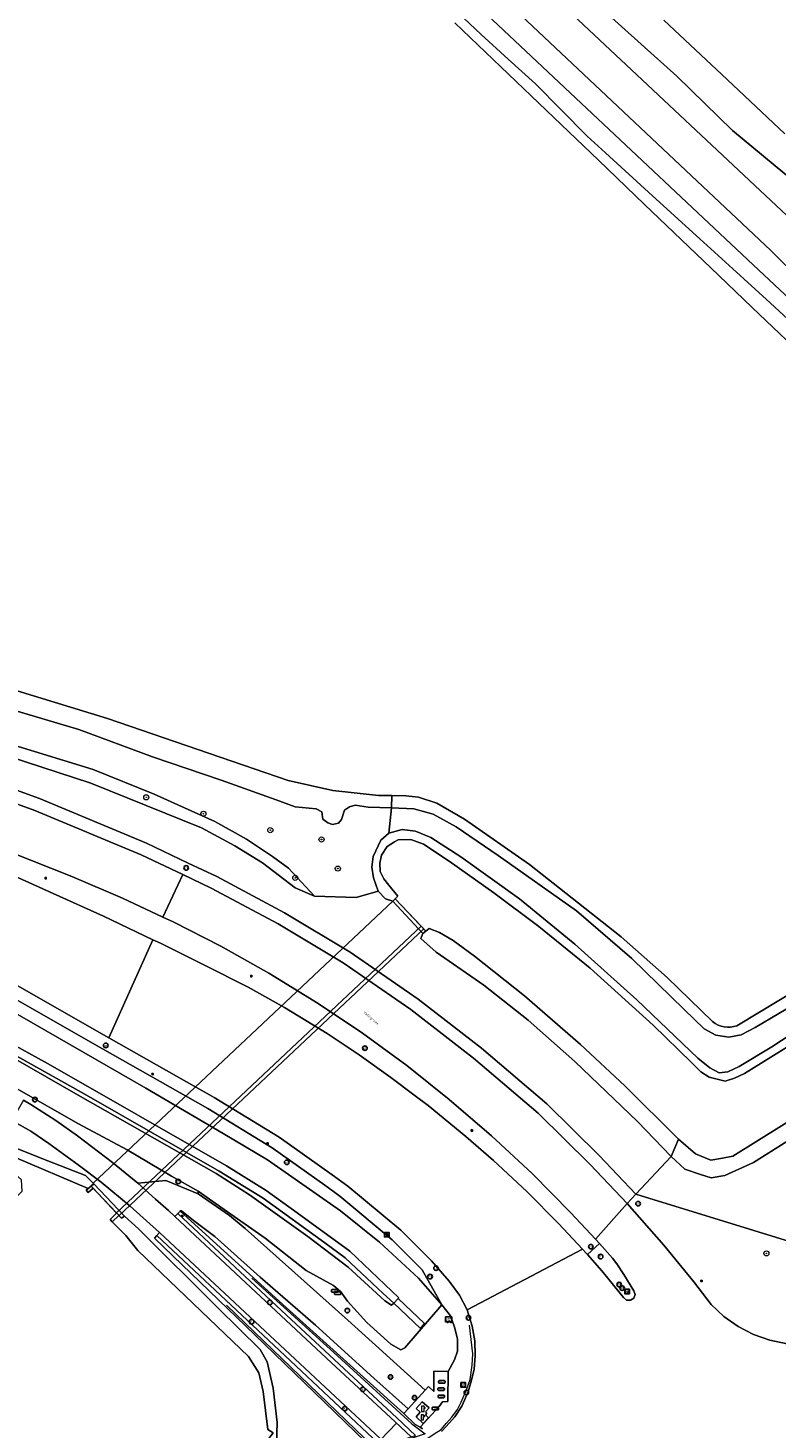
# Model space of a CAD drawing. Header units: metres. Extents: x 73718 to 76933, y 443658 to 446696.
# Tile 144 of 161: x 76303 to 76420, y 445239 to 445458. Entities that reach past the tile are written whole.
import ezdxf
from ezdxf.enums import TextEntityAlignment as Align

# ---------------------------------------------------------------- set-up
doc = ezdxf.new("R2010")
doc.units = ezdxf.units.M
for name, color, linetype, lineweight in [('B-WE-GK-BESCHOEIING-G', 130, 'GK-BESCHOEIING-SO', 18), ('B-WE-GR-BEPLANTING_CULTUUR_BOSPLANTSOEN-GV', 90, 'Continuous', 18), ('B-WE-GR-BOOM-S', 90, 'Continuous', 25), ('B-WE-GW-TALUD_KRUIN-G', 90, 'Continuous', 18), ('B-WE-IE-MEUBILAIR-S', 7, 'Continuous', 25), ('B-WE-IE-MEUBILAIR_WEGMEUBILAIR-G', 7, 'Continuous', 18), ('B-WE-IE-TERREINAFSCHEIDING_KUNSTMATIG_MUUR-GV', 90, 'Continuous', 18), ('B-WE-KL-WATER-S', 170, 'Continuous', 25), ('B-WE-KW-KUNSTWERK_DUIKER-GV', 170, 'Continuous', 18), ('B-WE-KW-KUNSTWERK_GELUIDSWERING_SCHERM-G', 170, 'Continuous', 18), ('B-WE-OG-TERREIN_BEGROEID-GV', 7, 'Continuous', 18), ('B-WE-OG-TERREIN_OEVER-GV', 7, 'Continuous', 18), ('B-WE-OG-TOPOGRAFIE-T18', 10, 'Continuous', 18), ('B-WE-OG-WATER_SLOOT-GV', 120, 'Continuous', 18), ('B-WE-OG-WEG-GV', 7, 'Continuous', 18), ('B-WE-RI-HWA_GOOT_LIJNGOOT-G', 150, 'Continuous', 18), ('B-WE-VH-GESLOTENVERHARDING_ASFALT-GV', 10, 'Continuous', 18), ('B-WE-VH-GESLOTENVERHARDING_BETON-GV', 10, 'Continuous', 18), ('B-WE-VH-HALFVERHARDING_GRASBETONSTEEN-GV', 130, 'Continuous', 18), ('B-WE-VH-OPENVERHARDING_BETONELEMENT-GV', 30, 'Continuous', 18), ('B-WE-VH-OPENVERHARDING_BETONSTRAATSTEEN-GV', 30, 'Continuous', 18), ('B-WE-VH-OPENVERHARDING_TEGEL-GV', 30, 'Continuous', 18)]:
    doc.layers.add(name, color=color, linetype=linetype, lineweight=lineweight)
doc.styles.add('NLCS-ISO', font='NLCS-ISO.ttf')
doc.styles.add('NLCS-ISO-M200-T18', font='NLCS-ISO.ttf', dxfattribs={"height": 0.36})
doc.linetypes.add('GK-BESCHOEIING-SO', pattern='A,18,-3,[1,NLCS.SHX,S=0.6,R=0,X=0,Y=0],-3', length=24)

# ---------------------------------------------------------------- blocks, each defined once
blk = doc.blocks.new('SIE-MEUBILAIR_BORD_VERKEER-SO')
at = {"flags": 128}
blk.add_lwpolyline([(-1.8, 1.8), (1.8, 1.8), (1.8, -1.8), (-1.8, -1.8)], close=True, dxfattribs=at)
at = {"style": 'NLCS-ISO'}
blk.add_text('vb', height=1.8, dxfattribs=at).set_placement((0, 0), align=Align.MIDDLE_CENTER)
blk = doc.blocks.new('SIE-MEUBILAIR_BORD_WEGWIJZER-SO')
at = {"flags": 128}
blk.add_lwpolyline([(-1.8, 1.8), (1.8, 1.8), (1.8, -1.8), (-1.8, -1.8)], close=True, dxfattribs=at)
at = {"style": 'NLCS-ISO'}
blk.add_text('ww', height=1.8, dxfattribs=at).set_placement((0, 0), align=Align.MIDDLE_CENTER)
blk = doc.blocks.new('SKL-WATER_POMP-SO')
at = {"color": 0, "linetype": 'ByBlock', "lineweight": 18}
blk.add_lwpolyline([(1, 1.1), (1, 2), (-1, 2), (-1, -2), (1, -2), (1, 0.6), (1.9, 0.6), (1.9, 1.1)], close=True, dxfattribs=at)
blk = doc.blocks.new('SIE-MEUBILAIR_KAST_RIOOL-SO')
at = {"flags": 128}
blk.add_lwpolyline([(-2, -1), (2, -1, 0.414214), (2.5, -0.5), (2.5, 0.5, 0.414214), (2, 1), (-2, 1, 0.414214), (-2.5, 0.5), (-2.5, -0.5, 0.414214)], format="xyb", close=True, dxfattribs=at)
at = {"style": 'NLCS-ISO'}
blk.add_text('RI', height=1.8, dxfattribs=at).set_placement((0, 0), align=Align.MIDDLE_CENTER)
blk = doc.blocks.new('SIE-MEUBILAIR_KAST-SO')
at = {"flags": 128}
blk.add_lwpolyline([(-2, -1), (2, -1, 0.414214), (2.5, -0.5), (2.5, 0.5, 0.414214), (2, 1), (-2, 1, 0.414214), (-2.5, 0.5), (-2.5, -0.5, 0.414214)], format="xyb", close=True, dxfattribs=at)
blk = doc.blocks.new('SIE-MEUBILAIR_KAST_VRI-SO')
at = {"flags": 128}
blk.add_lwpolyline([(-2, -1), (2, -1, 0.414214), (2.5, -0.5), (2.5, 0.5, 0.414214), (2, 1), (-2, 1, 0.414214), (-2.5, 0.5), (-2.5, -0.5, 0.414214)], format="xyb", close=True, dxfattribs=at)
at = {"style": 'NLCS-ISO'}
blk.add_text('VRI', height=1.8, dxfattribs=at).set_placement((0, 0), align=Align.MIDDLE_CENTER)
blk = doc.blocks.new('SIE-MEUBILAIR_KAST_GAS-SO')
at = {"flags": 128}
blk.add_lwpolyline([(-2, -1), (2, -1, 0.414214), (2.5, -0.5), (2.5, 0.5, 0.414214), (2, 1), (-2, 1, 0.414214), (-2.5, 0.5), (-2.5, -0.5, 0.414214)], format="xyb", close=True, dxfattribs=at)
at = {"style": 'NLCS-ISO'}
blk.add_text('GAS', height=1.8, dxfattribs=at).set_placement((0, 0), align=Align.MIDDLE_CENTER)
blk = doc.blocks.new('SIE-MEUBILAIR_PAAL_LICHTMAST-SO')
for points in [[(-0.6, 0), (-1, 0)], [(-0.7, 0.7), (-0.4, 0.4)], [(0, 1), (0, 0.6)], [(0.4, 0.4), (0.7, 0.7)], [(1, 0), (0.6, 0)], [(-0.7, -0.7), (-0.4, -0.4)], [(0, -0.6), (0, -1)], [(0.4, -0.4), (0.7, -0.7)]]:
    blk.add_lwpolyline(points)
blk.add_circle((0, 0), 0.5)
blk = doc.blocks.new('SIE-MEUBILAIR_PAAL_PORTAAL-SO')
blk.add_circle((0, 0), 1.8)
at = {"style": 'NLCS-ISO'}
blk.add_text('pt', height=1.8, dxfattribs=at).set_placement((0, 0), align=Align.MIDDLE_CENTER)
blk = doc.blocks.new('SIE-MEUBILAIR_PAAL_VRI-SO')
blk.add_circle((0, 0), 1.8)
at = {"style": 'NLCS-ISO'}
blk.add_text('vri', height=1.8, dxfattribs=at).set_placement((0, 0), align=Align.MIDDLE_CENTER)
blk = doc.blocks.new('SIE-MEUBILAIR_PAAL_VERKEERSBORD-SO')
blk.add_circle((0, 0), 1.8)
at = {"style": 'NLCS-ISO'}
blk.add_text('vb', height=1.8, dxfattribs=at).set_placement((0, 0), align=Align.MIDDLE_CENTER)
blk = doc.blocks.new('SIE-MEUBILAIR_PAAL_HECTOMETER-SO')
blk.add_circle((0, 0), 1.8)
at = {"style": 'NLCS-ISO'}
blk.add_text('hm', height=1.8, dxfattribs=at).set_placement((0, 0), align=Align.MIDDLE_CENTER)
blk = doc.blocks.new('SIE-MEUBILAIR_PUT_KOLK-SO')
blk.add_circle((0, 0), 1.8)
at = {"style": 'NLCS-ISO'}
blk.add_text('K', height=1.8, dxfattribs=at).set_placement((0, 0), align=Align.MIDDLE_CENTER)
blk = doc.blocks.new('SIE-MEUBILAIR_PUT_RIOOLPUT-SO')
blk.add_circle((0, 0), 1.8)
at = {"style": 'NLCS-ISO'}
blk.add_text('RI', height=1.8, dxfattribs=at).set_placement((0, 0), align=Align.MIDDLE_CENTER)
blk = doc.blocks.new('SIE-MEUBILAIR_PUT_GASPUT-SO')
blk.add_circle((0, 0), 1.8)
at = {"style": 'NLCS-ISO'}
blk.add_text('G', height=1.8, dxfattribs=at).set_placement((0, 0), align=Align.MIDDLE_CENTER)
blk = doc.blocks.new('SIE-MEUBILAIR_PUT-SO')
blk.add_circle((0, 0), 1.8)
at = {"style": 'NLCS-ISO'}
blk.add_text('P', height=1.8, dxfattribs=at).set_placement((0, 0), align=Align.MIDDLE_CENTER)
blk = doc.blocks.new('SIE-MEUBILAIR_SENSOR_CAMERA-SO')
for p, q in [((2.5, 1.25), (-2.5, 1.25)), ((-2.5, 1.25), (-2.5, -2.8125)), ((2.5, -2.8125), (2.5, 1.25))]:
    blk.add_line(p, q)
for centre, start, end in [((-1.875, -2.65625), 36.86989765, 143.13010235), ((-1.875, -2.96875), 36.86989765, 143.13010235), ((-1.875, -3.28125), 36.86989765, 143.13010235), ((-0.625, -1.71875), 216.86989765, 323.13010235), ((-0.625, -2.03125), 216.86989765, 323.13010235), ((-0.625, -2.34375), 216.86989765, 323.13010235), ((0.625, -2.65625), 36.86989765, 143.13010235), ((0.625, -2.96875), 36.86989765, 143.13010235), ((0.625, -3.28125), 36.86989765, 143.13010235), ((1.875, -1.71875), 216.86989765, 323.13010235), ((1.875, -2.03125), 216.86989765, 323.13010235), ((1.875, -2.34375), 216.86989765, 323.13010235)]:
    blk.add_arc(centre, 0.78125, start, end)
at = {"style": 'NLCS-ISO'}
blk.add_text('cam', height=1.8, dxfattribs=at).set_placement((0, 0), align=Align.MIDDLE_CENTER)
blk = doc.blocks.new('SGR-BOOM_GBKN-SO')
at = {"linetype": 'ByBlock', "lineweight": 18}
h = blk.add_hatch(color=0, dxfattribs=at)
h.dxf.hatch_style = 1
edge = h.paths.add_edge_path()
edge.add_arc((0, 0), 0.25, 0, 360)
at = {"color": 0, "linetype": 'ByBlock', "lineweight": 18}
for radius in [2, 0.25]:
    blk.add_circle((0, 0), radius, dxfattribs=at)
at = {"color": 0, "linetype": 'ByBlock', "lineweight": 18, "style": 'NLCS-ISO'}
blk.add_attdef('SOORT', (2.5, 0), '', height=1.5, dxfattribs=at)

msp = doc.modelspace()

# ---------------------------------------------------------------- linework, layer by layer
at = {"layer": 'B-WE-GK-BESCHOEIING-G', "flags": 128}
for points in [[(76215.958, 445379.366), (76218.191, 445378.664), (76244.614, 445370.359), (76272.223, 445363.223), (76315.42, 445350.025), (76343.735, 445340.313), (76350.772, 445338.762), (76357.901, 445337.982), (76360.004, 445337.941)], [(76360.004, 445337.941), (76362.211, 445337.898), (76364.197, 445337.73), (76367.051, 445336.759), (76371.405, 445334.239), (76381.594, 445327.15), (76395.936, 445315.845), (76403.145, 445309.436), (76410.283, 445302.541)], [(76360.549, 445321.781), (76360.93, 445322.196), (76359.543, 445323.904), (76358.731, 445324.894), (76358.181, 445326.06), (76358.113, 445327.389), (76358.397, 445328.616), (76359.276, 445329.97), (76360.413, 445330.685), (76361.019, 445330.995), (76362.972, 445331.07), (76364.963, 445330.349), (76369.02, 445327.656), (76376.021, 445322.704), (76383.056, 445317.446), (76391.09, 445310.921), (76400.99, 445301.988), (76406.964, 445296.121), (76408.465, 445294.695), (76409.774, 445293.827), (76410.775, 445293.558), (76412.287, 445293.214), (76413.711, 445293.693), (76415.284, 445294.413), (76430.681, 445303.961), (76437.568, 445308.247), (76444.598, 445312.866)], [(76414.106, 445301.901), (76424.501, 445308.149), (76426.142, 445309.33), (76427.584, 445310.602), (76433.411, 445316.166), (76435.129, 445317.635), (76436.609, 445318.656), (76440.342, 445320.723), (76441.314, 445319.161)], [(76470.303, 445272.446), (76465.901, 445273.032), (76460.684, 445274.499), (76451.872, 445277.937), (76448.764, 445279.426), (76448.824, 445281.194), (76465.353, 445290.78), (76473.922, 445296.251), (76475.229, 445297.84), (76475.972, 445299.81), (76476.24, 445301.801), (76475.642, 445303.734), (76474.593, 445305.476), (76473.091, 445306.803), (76471.336, 445307.833), (76467.679, 445309.308), (76465.621, 445309.801), (76463.71, 445309.905), (76461.723, 445309.783), (76459.682, 445309.425), (76457.838, 445308.841), (76456.237, 445308.069), (76433.148, 445293.722), (76413.476, 445281.474), (76411.844, 445281.124), (76410.039, 445280.855), (76407.616, 445281.822), (76404.953, 445284.111), (76396.512, 445292.498), (76389.584, 445298.969), (76380.82, 445306.578), (76372.947, 445312.809), (76369.615, 445315.256), (76367.478, 445316.502), (76365.878, 445317.115), (76365.345, 445316.719)], [(76289.39, 445263.317), (76296.861, 445270.812), (76302.068, 445275.993), (76301.949, 445277.756), (76299.02, 445280.381), (76299.475, 445281.087), (76300.875, 445281.3), (76312.413, 445276.38), (76312.886, 445276.767)], [(76316.177, 445271.154), (76318.303, 445269.009), (76320.177, 445266.684), (76337.54, 445250.071), (76339.169, 445247.502), (76339.844, 445244.596), (76340.598, 445238.628), (76341.416, 445238.093), (76340.274, 445236.59), (76339.501, 445237.007), (76336.888, 445235.635), (76331.076, 445233.998), (76317.747, 445230.059), (76303.79, 445225.432), (76274.039, 445214.155), (76247.634, 445202.107), (76227.047, 445191.15)]]:
    msp.add_lwpolyline(points, dxfattribs=at)
at = {"layer": 'B-WE-GK-BESCHOEIING-G'}
msp.add_lwpolyline([(76410.283, 445302.541, 0.2651423), (76414.106, 445301.901)], format="xyb", dxfattribs=at)
at = {"layer": 'B-WE-GR-BEPLANTING_CULTUUR_BOSPLANTSOEN-GV', "flags": 128}
for points in [[(76365.71, 445481.599), (76423.576, 445427.277)], [(76423.125, 445434.115), (76418.29, 445438.126), (76413.406, 445442.178), (76409.072, 445446.404), (76404.695, 445450.673), (76399.108, 445455.687), (76393.464, 445460.752)]]:
    msp.add_lwpolyline(points, dxfattribs=at)
at = {"layer": 'B-WE-GW-TALUD_KRUIN-G', "flags": 128}
for points in [[(76329.673, 445275.95), (76325.455, 445278.315), (76318.519, 445282.447), (76310.877, 445286.52), (76301.545, 445291.829), (76287.066, 445300.145), (76270.78, 445308.677), (76255.129, 445315.952), (76247.642, 445319.712), (76239.05, 445322.927), (76229.673, 445326.386), (76219.087, 445329.94), (76213.171, 445332.312), (76201.552, 445336.438), (76200.507, 445336.756), (76183.502, 445341.937), (76164.782, 445346.854), (76149.308, 445350.765)], [(76347.909, 445322.187), (76343.795, 445326.607), (76341.323, 445328.387), (76337.244, 445331.121), (76332.239, 445333.875), (76322.776, 445338.198), (76313.211, 445342.02), (76294.082, 445347.899)], [(76299.055, 445299.863), (76306.157, 445295.926), (76334.106, 445279.921), (76340.286, 445276.066), (76345.179, 445272.598), (76353.416, 445266.578), (76361.126, 445259.275), (76360.992, 445259.167), (76365.147, 445255.228), (76364.523, 445254.463), (76360.299, 445258.45), (76359.976, 445258.099), (76358.899, 445258.814), (76353.19, 445264.081), (76346.824, 445268.855), (76337.698, 445275.399), (76332.498, 445278.726), (76311.192, 445290.815), (76297.761, 445298.484)]]:
    msp.add_lwpolyline(points, dxfattribs=at)
at = {"layer": 'B-WE-IE-MEUBILAIR_WEGMEUBILAIR-G', "flags": 128}
for points in [[(76338.082, 445262.326), (76351.491, 445250.173), (76363.17, 445239.535), (76365.238, 445237.977), (76357.417, 445235.335), (76356.814, 445235.841), (76355.741, 445237.294), (76334.077, 445258.135)], [(76336.485, 445228.356), (76340.366, 445229.294), (76348.049, 445231.474), (76356.932, 445234.107), (76358.083, 445234.715), (76365.647, 445237.27), (76366.642, 445237.956), (76367.733, 445238.65), (76368.598, 445239.602), (76369.421, 445240.574), (76370.278, 445241.755), (76370.883, 445242.936), (76371.749, 445245.026), (76372.298, 445246.446), (76372.595, 445248.71), (76372.685, 445250.487), (76372.178, 445254.985)]]:
    msp.add_lwpolyline(points, dxfattribs=at)
at = {"layer": 'B-WE-IE-TERREINAFSCHEIDING_KUNSTMATIG_MUUR-GV', "flags": 128}
for points in [[(76364.794, 445238.762), (76364.427, 445238.982), (76363.666, 445239.44), (76361.871, 445241.157), (76343.471, 445257.771), (76326.851, 445272.857), (76326.831, 445272.875), (76326.811, 445272.853), (76326.468, 445272.491), (76342.712, 445257.262), (76360.781, 445240.471), (76363.719, 445237.709)], [(76357.883, 445236.508), (76339.837, 445253.399), (76323.172, 445269.023), (76322.813, 445268.629), (76340.006, 445252.039), (76352.693, 445239.784), (76355.818, 445236.765)]]:
    msp.add_lwpolyline(points, dxfattribs=at)
at = {"layer": 'B-WE-KW-KUNSTWERK_DUIKER-GV', "flags": 128}
for points in [[(76364.631, 445317.473), (76360.549, 445321.781), (76360.142, 445321.415), (76313.216, 445277.234), (76313.321, 445277.123), (76312.832, 445276.825), (76316.86, 445272.559)], [(76364.631, 445317.473), (76316.86, 445272.559), (76317.259, 445272.137), (76365.028, 445317.054)]]:
    msp.add_lwpolyline(points, close=True, dxfattribs=at)
at = {"layer": 'B-WE-KW-KUNSTWERK_GELUIDSWERING_SCHERM-G', "flags": 128}
msp.add_lwpolyline([(76141.671, 445357.604), (76157.15, 445353.655), (76172.773, 445349.704), (76192.024, 445344.416), (76207.315, 445339.964), (76218.623, 445336.135), (76229.924, 445331.677), (76243.261, 445326.017), (76262.977, 445317.689), (76266.609, 445316.003), (76272.661, 445312.711), (76287.954, 445304.856), (76298.186, 445298.804), (76312.166, 445291.004), (76332.957, 445279.108), (76339.865, 445274.879), (76349.531, 445267.863), (76352.681, 445265.531), (76358.631, 445259.938)], dxfattribs=at)
at = {"layer": 'B-WE-OG-TERREIN_BEGROEID-GV', "flags": 128}
msp.add_lwpolyline([(76297.761, 445298.484), (76311.192, 445290.815), (76332.498, 445278.726), (76337.698, 445275.399), (76346.824, 445268.855), (76353.19, 445264.081), (76358.899, 445258.814), (76359.976, 445258.099), (76360.299, 445258.45), (76358.631, 445259.938), (76352.681, 445265.531), (76349.531, 445267.863), (76339.865, 445274.879), (76332.957, 445279.108), (76312.166, 445291.004), (76298.186, 445298.804)], dxfattribs=at)
at = {"layer": 'B-WE-OG-TERREIN_OEVER-GV', "flags": 128}
for points in [[(76423.439, 445411.336), (76419.291, 445415.147), (76415.184, 445418.919), (76408.273, 445425.158), (76400.888, 445431.901), (76393.503, 445438.643), (76390.611, 445441.284), (76386.559, 445445.384), (76382.548, 445449.443), (76378.255, 445453.35), (76374.005, 445457.218), (76366.762, 445464.112)], [(76369.896, 445459.011), (76377.091, 445452.132), (76385.408, 445444.18), (76392.402, 445437.492), (76399.628, 445430.583), (76410.027, 445420.64), (76416.453, 445414.495), (76417.61, 445413.389), (76425.042, 445406.283)], [(76393.464, 445460.752), (76399.108, 445455.687), (76404.695, 445450.673), (76409.072, 445446.404), (76413.406, 445442.178), (76418.29, 445438.126), (76423.125, 445434.115)], [(76421.589, 445441.629), (76412.572, 445450.12), (76402.658, 445459.457)], [(76286.441, 445355.549), (76310.958, 445348.293), (76322.518, 445344.039), (76333.235, 445340.359), (76341.901, 445337.271), (76344.831, 445336.192), (76348.174, 445335.878), (76349.049, 445335.393), (76349.218, 445334.281), (76349.957, 445333.673), (76350.699, 445333.427), (76351.664, 445333.646), (76352.117, 445334.22), (76352.582, 445335.645), (76353.372, 445336.203), (76354.244, 445336.469), (76356.317, 445336.146), (76359.973, 445336.054), (76360.004, 445337.941), (76357.901, 445337.982), (76350.772, 445338.762), (76343.735, 445340.313), (76315.42, 445350.025), (76272.223, 445363.223)], [(76410.283, 445302.541), (76403.145, 445309.436), (76395.936, 445315.845), (76381.594, 445327.15), (76371.405, 445334.239), (76367.051, 445336.759), (76364.197, 445337.73), (76362.211, 445337.898), (76360.004, 445337.941), (76359.973, 445336.054), (76363.483, 445335.868), (76366.487, 445335.027), (76370.101, 445333.053), (76376.668, 445328.566), (76388.96, 445319.881), (76397.63, 445312.404), (76405.821, 445304.412), (76408.965, 445301.405), (76410.82, 445300.429), (76412.85, 445300.094), (76414.791, 445300.492), (76416.969, 445301.634), (76424.369, 445306.02)], [(76430.509, 445305.747), (76419.598, 445298.576), (76414.479, 445295.483), (76412.678, 445294.694), (76411.307, 445294.518), (76409.861, 445295.287), (76407.974, 445296.807), (76398.39, 445305.947), (76388.705, 445314.652), (76379.999, 445321.783), (76370.803, 445328.35), (76366.108, 445331.369), (76363.72, 445332.392), (76361.641, 445332.653), (76359.524, 445332.065), (76358.305, 445330.976), (76357.096, 445328.408), (76356.884, 445326.729), (76357.136, 445325.074), (76357.87, 445322.998), (76358.995, 445321.768), (76360.142, 445321.415), (76360.549, 445321.781), (76360.93, 445322.196), (76359.543, 445323.904), (76358.731, 445324.894), (76358.181, 445326.06), (76358.113, 445327.389), (76358.397, 445328.616), (76359.276, 445329.97), (76360.413, 445330.685), (76361.019, 445330.995), (76362.972, 445331.07), (76364.963, 445330.349), (76369.02, 445327.656), (76376.021, 445322.704), (76383.056, 445317.446), (76391.09, 445310.921), (76400.99, 445301.988), (76406.964, 445296.121), (76408.465, 445294.695), (76409.774, 445293.827), (76410.775, 445293.558), (76412.287, 445293.214), (76413.711, 445293.693), (76415.284, 445294.413), (76430.681, 445303.961)], [(76439.818, 445320.433), (76436.609, 445318.656), (76435.129, 445317.635), (76433.411, 445316.166), (76427.584, 445310.602), (76426.142, 445309.33), (76424.501, 445308.149), (76414.106, 445301.901)], [(76433.148, 445293.722), (76413.476, 445281.474), (76411.844, 445281.124), (76410.039, 445280.855), (76407.616, 445281.822), (76404.953, 445284.111), (76403.778, 445281.41), (76405.951, 445279.413), (76408.369, 445278.563), (76410.051, 445278.083), (76412.195, 445278.417), (76416.7, 445280.473), (76426.323, 445286.519)]]:
    msp.add_lwpolyline(points, dxfattribs=at)
for points in [[(76380.82, 445306.578), (76372.947, 445312.809), (76369.615, 445315.256), (76367.478, 445316.502), (76365.878, 445317.115), (76365.345, 445316.719), (76364.845, 445316.32), (76364.551, 445315.582), (76366.942, 445313.418), (76374.427, 445308.255), (76381.364, 445302.791), (76388.686, 445296.276), (76398.496, 445286.885), (76403.778, 445281.41), (76404.953, 445284.111), (76396.512, 445292.498), (76389.584, 445298.969)], [(76298.037, 445280.384), (76299.02, 445280.381), (76299.475, 445281.087), (76300.875, 445281.3), (76312.413, 445276.38), (76312.886, 445276.767), (76313.321, 445277.123), (76313.216, 445277.234), (76311.997, 445278.427), (76305.125, 445281.094), (76301.111, 445282.723), (76299.222, 445282.429), (76298.111, 445280.971)], [(76316.177, 445271.154), (76318.303, 445269.009), (76320.177, 445266.684), (76337.54, 445250.071), (76339.169, 445247.502), (76339.844, 445244.596), (76340.598, 445238.628), (76341.416, 445238.093), (76340.274, 445236.59), (76341.922, 445236.308), (76342.031, 445239.754), (76341.427, 445245.102), (76340.475, 445249.231), (76339.358, 445251.155), (76332.75, 445257.706), (76320.293, 445270.089), (76318.097, 445272.06), (76317.616, 445271.758), (76317.223, 445272.174)]]:
    msp.add_lwpolyline(points, close=True, dxfattribs=at)
at = {"layer": 'B-WE-OG-TERREIN_OEVER-GV'}
msp.add_lwpolyline([(76414.106, 445301.901, -0.2651423), (76410.283, 445302.541)], format="xyb", dxfattribs=at)
at = {"layer": 'B-WE-OG-WATER_SLOOT-GV', "flags": 128}
for points in [[(76425.042, 445406.283), (76417.61, 445413.389), (76416.453, 445414.495), (76410.027, 445420.64), (76399.628, 445430.583), (76392.402, 445437.492), (76385.408, 445444.18), (76377.091, 445452.132), (76369.896, 445459.011)], [(76402.658, 445459.457), (76412.572, 445450.12), (76421.589, 445441.629)], [(76272.223, 445363.223), (76315.42, 445350.025), (76343.735, 445340.313), (76350.772, 445338.762), (76357.901, 445337.982), (76360.004, 445337.941), (76362.211, 445337.898), (76364.197, 445337.73), (76367.051, 445336.759), (76371.405, 445334.239), (76381.594, 445327.15), (76395.936, 445315.845), (76403.145, 445309.436), (76410.283, 445302.541)], [(76430.681, 445303.961), (76415.284, 445294.413), (76413.711, 445293.693), (76412.287, 445293.214), (76410.775, 445293.558), (76409.774, 445293.827), (76408.465, 445294.695), (76406.964, 445296.121), (76400.99, 445301.988), (76391.09, 445310.921), (76383.056, 445317.446), (76376.021, 445322.704), (76369.02, 445327.656), (76364.963, 445330.349), (76362.972, 445331.07), (76361.019, 445330.995), (76360.413, 445330.685), (76359.276, 445329.97), (76358.397, 445328.616), (76358.113, 445327.389), (76358.181, 445326.06), (76358.731, 445324.894), (76359.543, 445323.904), (76360.93, 445322.196), (76360.549, 445321.781), (76365.345, 445316.719), (76365.878, 445317.115), (76367.478, 445316.502), (76369.615, 445315.256), (76372.947, 445312.809), (76380.82, 445306.578), (76389.584, 445298.969), (76396.512, 445292.498), (76404.953, 445284.111), (76407.616, 445281.822), (76410.039, 445280.855), (76411.844, 445281.124), (76413.476, 445281.474), (76433.148, 445293.722)], [(76414.106, 445301.901), (76424.501, 445308.149)], [(76274.039, 445214.155), (76303.79, 445225.432), (76317.747, 445230.059), (76331.076, 445233.998), (76336.888, 445235.635), (76339.501, 445237.007), (76340.274, 445236.59), (76341.416, 445238.093), (76340.598, 445238.628), (76339.844, 445244.596), (76339.169, 445247.502), (76337.54, 445250.071), (76320.177, 445266.684), (76318.303, 445269.009), (76316.177, 445271.154), (76315.833, 445271.529), (76316.876, 445272.541), (76313.174, 445276.462), (76312.397, 445275.783), (76312.102, 445276.121), (76312.413, 445276.38), (76300.875, 445281.3)]]:
    msp.add_lwpolyline(points, dxfattribs=at)
at = {"layer": 'B-WE-OG-WATER_SLOOT-GV'}
msp.add_lwpolyline([(76410.283, 445302.541, 0.2651423), (76414.106, 445301.901)], format="xyb", dxfattribs=at)
at = {"layer": 'B-WE-OG-WEG-GV', "flags": 128}
for points in [[(76423.576, 445427.277), (76365.71, 445481.599)], [(76361.607, 445477.753), (76419.417, 445423.352), (76428.912, 445413.942)], [(76443.224, 445396.18), (76416.654, 445421.086), (76359.282, 445475.047)], [(76366.762, 445464.112), (76374.005, 445457.218), (76378.255, 445453.35), (76382.548, 445449.443), (76386.559, 445445.384), (76390.611, 445441.284), (76393.503, 445438.643), (76400.888, 445431.901), (76408.273, 445425.158), (76415.184, 445418.919), (76419.291, 445415.147), (76423.439, 445411.336)], [(76294.082, 445347.899), (76313.211, 445342.02), (76322.776, 445338.198), (76332.239, 445333.875), (76337.244, 445331.121), (76341.323, 445328.387), (76343.795, 445326.607), (76347.909, 445322.187), (76354.441, 445322.01), (76357.87, 445322.998), (76357.136, 445325.074), (76356.884, 445326.729), (76357.096, 445328.408), (76358.305, 445330.976), (76359.524, 445332.065), (76359.973, 445336.054), (76356.317, 445336.146), (76354.244, 445336.469), (76353.372, 445336.203), (76352.582, 445335.645), (76352.117, 445334.22), (76351.664, 445333.646), (76350.699, 445333.427), (76349.957, 445333.673), (76349.218, 445334.281), (76349.049, 445335.393), (76348.174, 445335.878), (76344.831, 445336.192), (76341.901, 445337.271), (76333.235, 445340.359), (76322.518, 445344.039), (76310.958, 445348.293), (76286.441, 445355.549)], [(76289.579, 445347.487), (76312.852, 445339.874), (76330.185, 445332.91), (76335.404, 445330.061), (76339.726, 445327.441), (76344.879, 445323.486), (76347.909, 445322.187), (76343.795, 445326.607), (76341.323, 445328.387), (76337.244, 445331.121), (76332.239, 445333.875), (76322.776, 445338.198), (76313.211, 445342.02), (76294.082, 445347.899)], [(76360.142, 445321.415), (76358.995, 445321.768), (76357.87, 445322.998), (76354.441, 445322.01), (76347.909, 445322.187), (76344.879, 445323.486), (76339.726, 445327.441), (76335.404, 445330.061), (76330.185, 445332.91), (76312.852, 445339.874), (76289.579, 445347.487)], [(76286.097, 445342.161), (76304.045, 445335.612), (76320.737, 445328.647), (76327.238, 445325.566), (76331.667, 445323.468), (76342.199, 445317.838), (76352.38, 445311.761), (76362.978, 445304.43), (76371.21, 445298.054), (76372.819, 445296.808), (76382.938, 445288.205), (76391.104, 445280.14), (76396.891, 445274.026), (76398.258, 445275.491), (76392.533, 445281.539), (76384.29, 445289.68), (76374.08, 445298.361), (76372.435, 445299.635), (76364.16, 445306.044), (76353.463, 445313.444), (76343.184, 445319.58), (76332.567, 445325.255), (76328.094, 445327.373), (76321.551, 445330.475), (76304.773, 445337.475), (76286.762, 445344.047)], [(76286.762, 445344.047), (76304.773, 445337.475), (76321.551, 445330.475), (76328.094, 445327.373), (76332.567, 445325.255), (76343.184, 445319.58), (76353.463, 445313.444), (76364.16, 445306.044), (76372.435, 445299.635), (76374.08, 445298.361), (76384.29, 445289.68), (76392.533, 445281.539), (76398.258, 445275.491), (76403.778, 445281.41), (76398.496, 445286.885), (76388.686, 445296.276), (76381.364, 445302.791), (76374.427, 445308.255), (76366.942, 445313.418), (76364.551, 445315.582), (76364.845, 445316.32), (76360.142, 445321.415)], [(76424.369, 445306.02), (76416.969, 445301.634), (76414.791, 445300.492), (76412.85, 445300.094), (76410.82, 445300.429), (76408.965, 445301.405), (76405.821, 445304.412), (76397.63, 445312.404), (76388.96, 445319.881), (76376.668, 445328.566), (76370.101, 445333.053), (76366.487, 445335.027), (76363.483, 445335.868), (76359.973, 445336.054), (76359.524, 445332.065), (76361.641, 445332.653), (76363.72, 445332.392), (76366.108, 445331.369), (76370.803, 445328.35), (76379.999, 445321.783), (76388.705, 445314.652), (76398.39, 445305.947), (76407.974, 445296.807), (76409.861, 445295.287), (76411.307, 445294.518), (76412.678, 445294.694), (76414.479, 445295.483), (76419.598, 445298.576), (76430.509, 445305.747)], [(76298.21, 445326.51), (76306.926, 445322.636), (76314.814, 445319.053), (76322.558, 445315.378), (76323.747, 445314.814), (76330.543, 445311.447), (76337.485, 445307.96), (76343.2, 445304.731), (76349.858, 445300.664), (76354.897, 445297.321), (76359.853, 445293.786), (76363.675, 445290.896), (76365.684, 445289.377), (76371.607, 445284.55), (76375.958, 445280.762), (76381.157, 445275.932), (76386.157, 445270.888), (76389.908, 445266.913), (76390.491, 445266.27), (76390.697, 445266.043), (76392.574, 445267.784), (76391.942, 445268.453), (76388.085, 445272.56), (76382.018, 445278.755), (76375.643, 445284.667), (76368.979, 445290.357), (76365.793, 445292.908), (76362.338, 445295.674), (76355.388, 445300.731), (76348.454, 445305.371), (76340.725, 445310.122), (76333.225, 445314.335), (76325.72, 445318.16), (76324.121, 445318.908), (76317.792, 445321.87), (76309.831, 445325.295), (76296.617, 445330.505)], [(76367.807, 445238.346), (76368.504, 445239.094), (76369.878, 445240.615), (76370.976, 445242.307), (76371.987, 445244.515), (76372.521, 445246.373), (76372.927, 445248.084), (76373.097, 445250.192), (76373.026, 445252.509), (76372.613, 445254.847), (76371.81, 445257.386), (76370.626, 445259.665), (76368.981, 445261.889), (76366.227, 445265.04), (76361.406, 445269.842), (76353.102, 445276.766), (76350.644, 445278.519), (76342.329, 445284.448), (76332.184, 445290.627), (76315.653, 445300.004), (76294.28, 445312.163)], [(76292.249, 445308.87), (76321.472, 445292.114), (76333.574, 445285.02), (76340.529, 445280.874), (76351.963, 445272.884), (76358.079, 445267.974), (76364.21, 445262.342), (76367.865, 445258.167), (76364.767, 445263.672), (76360.057, 445268.363), (76351.879, 445275.182), (76349.483, 445276.891), (76341.227, 445282.778), (76331.17, 445288.903), (76314.665, 445298.265), (76293.287, 445310.427)], [(76293.287, 445310.427), (76314.665, 445298.265), (76331.17, 445288.903), (76341.227, 445282.778), (76349.483, 445276.891), (76351.879, 445275.182), (76360.057, 445268.363), (76364.767, 445263.672), (76367.865, 445258.167), (76369.219, 445256.42), (76369.836, 445254.641), (76370.308, 445252.826), (76370.308, 445250.903), (76369.836, 445249.56), (76368.863, 445247.726), (76368.812, 445243.009), (76367.975, 445242.983), (76367.43, 445242.245), (76364.427, 445238.982), (76364.794, 445238.762)], [(76301.545, 445291.829), (76310.877, 445286.52), (76318.519, 445282.447), (76325.455, 445278.315), (76329.673, 445275.95), (76333.721, 445273.082), (76340.154, 445268.595), (76346.607, 445263.547), (76350.862, 445261.207), (76352.023, 445260.203), (76353.037, 445258.747), (76356.07, 445255.39), (76359.841, 445252.015), (76361.399, 445251.141), (76362.053, 445251.436), (76367.865, 445258.167), (76364.21, 445262.342), (76358.079, 445267.974), (76351.963, 445272.884), (76340.529, 445280.874), (76333.574, 445285.02), (76321.472, 445292.114), (76292.249, 445308.87)], [(76299.055, 445299.863), (76306.157, 445295.926), (76334.106, 445279.921), (76340.286, 445276.066), (76345.179, 445272.598), (76353.416, 445266.578), (76361.126, 445259.275), (76360.992, 445259.167), (76365.147, 445255.228), (76364.523, 445254.463), (76360.299, 445258.45), (76359.976, 445258.099), (76358.899, 445258.814), (76353.19, 445264.081), (76346.824, 445268.855), (76337.698, 445275.399), (76332.498, 445278.726), (76311.192, 445290.815), (76297.761, 445298.484)], [(76302.254, 445290.226), (76303.396, 445289.574), (76307.355, 445287.041), (76310.728, 445284.626), (76316.206, 445280.478), (76320.169, 445277.226), (76324.571, 445277.654), (76329.67, 445275.58), (76329.673, 445275.95), (76325.455, 445278.315), (76318.519, 445282.447), (76310.877, 445286.52), (76301.545, 445291.829)], [(76355.818, 445236.765), (76352.693, 445239.784), (76340.006, 445252.039), (76322.813, 445268.629), (76323.172, 445269.023), (76323.593, 445269.484), (76318.972, 445273.631), (76314.466, 445277.37), (76310.839, 445280.12), (76306.253, 445283.447), (76303.411, 445285.35), (76300.428, 445287.067)], [(76426.323, 445286.519), (76416.7, 445280.473), (76412.195, 445278.417), (76410.051, 445278.083), (76408.369, 445278.563), (76405.951, 445279.413), (76403.778, 445281.41), (76398.258, 445275.491), (76433.875, 445264.527)], [(76301.111, 445282.723), (76305.125, 445281.094), (76311.997, 445278.427), (76313.216, 445277.234), (76313.321, 445277.123), (76318.097, 445272.06), (76320.293, 445270.089), (76332.75, 445257.706), (76339.358, 445251.155), (76340.475, 445249.231), (76341.427, 445245.102), (76342.031, 445239.754), (76341.922, 445236.308)], [(76433.875, 445264.527), (76398.258, 445275.491), (76396.891, 445274.026), (76402.627, 445267.491), (76407.36, 445261.758), (76410.055, 445258.197), (76412.044, 445256.327), (76414.275, 445254.753), (76416.704, 445253.505), (76419.282, 445252.608), (76421.961, 445252.079)]]:
    msp.add_lwpolyline(points, dxfattribs=at)
for points in [[(76370.308, 445252.826), (76369.836, 445254.641), (76369.219, 445256.42), (76367.865, 445258.167), (76362.053, 445251.436), (76361.399, 445251.141), (76359.841, 445252.015), (76356.07, 445255.39), (76353.037, 445258.747), (76352.023, 445260.203), (76350.862, 445261.207), (76346.607, 445263.547), (76340.154, 445268.595), (76333.721, 445273.082), (76329.673, 445275.95), (76329.67, 445275.58), (76334.564, 445272.154), (76337.03, 445270.131), (76343.345, 445264.466), (76353.13, 445255.779), (76358.04, 445251.335), (76365.258, 445244.774), (76365.743, 445245.365), (76366.573, 445244.58), (76366.594, 445247.751), (76368.863, 445247.726), (76369.836, 445249.56), (76370.308, 445250.903)], [(76326.831, 445272.875), (76326.851, 445272.857), (76343.471, 445257.771), (76361.871, 445241.157), (76362.568, 445241.885), (76357.201, 445246.7), (76348.053, 445254.979), (76339.37, 445262.52), (76332.254, 445268.862), (76328.922, 445271.375), (76327.036, 445272.872)]]:
    msp.add_lwpolyline(points, close=True, dxfattribs=at)
at = {"layer": 'B-WE-RI-HWA_GOOT_LIJNGOOT-G', "flags": 128}
msp.add_lwpolyline([(76360.741, 445239.61), (76358.298, 445237.073)], dxfattribs=at)
at = {"layer": 'B-WE-VH-GESLOTENVERHARDING_ASFALT-GV', "flags": 128}
for points in [[(76428.912, 445413.942), (76419.417, 445423.352), (76361.607, 445477.753)], [(76359.282, 445475.047), (76416.654, 445421.086), (76443.224, 445396.18)], [(76421.961, 445252.079), (76419.282, 445252.608), (76416.704, 445253.505), (76414.275, 445254.753), (76412.044, 445256.327), (76410.055, 445258.197), (76407.36, 445261.758), (76402.627, 445267.491), (76396.891, 445274.026), (76391.942, 445268.453), (76392.574, 445267.784), (76394.612, 445265.49), (76395.269, 445264.594), (76396.393, 445262.934), (76397.961, 445260.361), (76398.13, 445259.782), (76397.921, 445259.216), (76397.415, 445258.885), (76396.813, 445258.921), (76396.35, 445259.308), (76393.21, 445263.171), (76392.561, 445263.931), (76390.697, 445266.043), (76390.491, 445266.27), (76389.908, 445266.913), (76371.81, 445257.386), (76372.613, 445254.847), (76373.026, 445252.509), (76373.097, 445250.192), (76372.927, 445248.084), (76372.521, 445246.373), (76371.987, 445244.515), (76370.976, 445242.307), (76369.878, 445240.615), (76368.504, 445239.094), (76367.807, 445238.346)]]:
    msp.add_lwpolyline(points, dxfattribs=at)
for points in [[(76262.18, 445350.313), (76234.545, 445359.075), (76233.028, 445359.513), (76230.88, 445352.416), (76236.37, 445350.806), (76258.698, 445343.73), (76280.55, 445336.277), (76296.617, 445330.505), (76309.831, 445325.295), (76317.792, 445321.87), (76324.121, 445318.908), (76327.238, 445325.566), (76320.737, 445328.647), (76304.045, 445335.612), (76286.097, 445342.161)], [(76269.491, 445338.361), (76264.878, 445340.104), (76259.672, 445341.864), (76248.538, 445345.325), (76237.197, 445348.827), (76230.791, 445350.732), (76228.106, 445342.047), (76231.542, 445340.926), (76250.468, 445334.078), (76266.332, 445327.714), (76276.198, 445322.562), (76294.28, 445312.163), (76315.653, 445300.004), (76322.558, 445315.378), (76314.814, 445319.053), (76306.926, 445322.636), (76298.21, 445326.51), (76288.362, 445330.729), (76277.622, 445335.125)], [(76352.38, 445311.761), (76342.199, 445317.838), (76331.667, 445323.468), (76327.238, 445325.566), (76324.121, 445318.908), (76325.72, 445318.16), (76333.225, 445314.335), (76340.725, 445310.122), (76348.454, 445305.371), (76355.388, 445300.731), (76362.338, 445295.674), (76365.793, 445292.908), (76368.979, 445290.357), (76375.643, 445284.667), (76382.018, 445278.755), (76388.085, 445272.56), (76391.942, 445268.453), (76396.891, 445274.026), (76391.104, 445280.14), (76382.938, 445288.205), (76372.819, 445296.808), (76371.21, 445298.054), (76362.978, 445304.43)], [(76354.897, 445297.321), (76349.858, 445300.664), (76343.2, 445304.731), (76337.485, 445307.96), (76330.543, 445311.447), (76323.747, 445314.814), (76322.558, 445315.378), (76315.653, 445300.004), (76332.184, 445290.627), (76342.329, 445284.448), (76350.644, 445278.519), (76353.102, 445276.766), (76361.406, 445269.842), (76366.227, 445265.04), (76368.981, 445261.889), (76370.626, 445259.665), (76371.81, 445257.386), (76389.908, 445266.913), (76386.157, 445270.888), (76381.157, 445275.932), (76375.958, 445280.762), (76371.607, 445284.55), (76365.684, 445289.377), (76363.675, 445290.896), (76359.853, 445293.786)], [(76302.254, 445290.226), (76300.428, 445287.067), (76303.411, 445285.35), (76306.253, 445283.447), (76310.839, 445280.12), (76314.466, 445277.37), (76318.972, 445273.631), (76323.593, 445269.484), (76358.211, 445237.16), (76359.243, 445236.191), (76363.016, 445237.47), (76360.513, 445239.814), (76350.531, 445249.082), (76326.007, 445272.004), (76324.978, 445272.932), (76322.968, 445274.745), (76320.169, 445277.226), (76316.206, 445280.478), (76310.728, 445284.626), (76307.355, 445287.041), (76303.396, 445289.574)]]:
    msp.add_lwpolyline(points, close=True, dxfattribs=at)
at = {"layer": 'B-WE-VH-GESLOTENVERHARDING_BETON-GV', "flags": 128}
for points in [[(76360.549, 445321.781), (76360.142, 445321.415), (76364.845, 445316.32), (76365.345, 445316.719)], [(76273.248, 445313.886), (76272.661, 445312.711), (76287.954, 445304.856), (76298.186, 445298.804), (76312.166, 445291.004), (76332.957, 445279.108), (76339.865, 445274.879), (76349.531, 445267.863), (76352.681, 445265.531), (76358.631, 445259.938), (76360.299, 445258.45), (76360.992, 445259.167), (76361.126, 445259.275), (76353.416, 445266.578), (76345.179, 445272.598), (76340.286, 445276.066), (76334.106, 445279.921), (76306.157, 445295.926), (76299.055, 445299.863), (76288.078, 445306.273), (76277.814, 445311.463)], [(76316.177, 445271.154), (76317.223, 445272.174), (76317.616, 445271.758), (76318.097, 445272.06), (76313.321, 445277.123), (76312.886, 445276.767), (76312.413, 445276.38), (76312.102, 445276.121), (76312.397, 445275.783), (76313.174, 445276.462), (76316.876, 445272.541), (76315.833, 445271.529)], [(76326.468, 445272.491), (76326.007, 445272.004), (76350.531, 445249.082), (76360.513, 445239.814), (76363.016, 445237.47), (76363.719, 445237.709), (76360.781, 445240.471), (76342.712, 445257.262)], [(76323.593, 445269.484), (76323.172, 445269.023), (76339.837, 445253.399), (76357.883, 445236.508), (76358.494, 445235.936), (76359.243, 445236.191), (76358.211, 445237.16)], [(76363.849, 445241.909), (76364.477, 445241.329), (76363.83, 445240.599), (76364.947, 445239.559), (76365.758, 445240.474), (76365.282, 445240.928), (76365.515, 445241.192), (76365.302, 445241.392), (76365.843, 445242.041), (76364.78, 445242.974)]]:
    msp.add_lwpolyline(points, close=True, dxfattribs=at)
at = {"layer": 'B-WE-VH-HALFVERHARDING_GRASBETONSTEEN-GV', "flags": 128}
msp.add_lwpolyline([(76329.67, 445275.58), (76324.571, 445277.654), (76320.169, 445277.226), (76322.968, 445274.745), (76324.978, 445272.932), (76326.007, 445272.004), (76326.468, 445272.491), (76326.811, 445272.853), (76326.831, 445272.875), (76327.036, 445272.872), (76328.922, 445271.375), (76332.254, 445268.862), (76339.37, 445262.52), (76348.053, 445254.979), (76357.201, 445246.7), (76362.568, 445241.885), (76365.258, 445244.774), (76358.04, 445251.335), (76353.13, 445255.779), (76343.345, 445264.466), (76337.03, 445270.131), (76334.564, 445272.154)], close=True, dxfattribs=at)
at = {"layer": 'B-WE-VH-OPENVERHARDING_BETONELEMENT-GV', "flags": 128}
msp.add_lwpolyline([(76360.992, 445259.167), (76360.299, 445258.45), (76364.523, 445254.463), (76365.147, 445255.228)], close=True, dxfattribs=at)
at = {"layer": 'B-WE-VH-OPENVERHARDING_BETONSTRAATSTEEN-GV', "flags": 128}
msp.add_lwpolyline([(76392.574, 445267.784), (76390.697, 445266.043), (76392.561, 445263.931), (76393.21, 445263.171), (76396.35, 445259.308), (76396.813, 445258.921), (76397.415, 445258.885), (76397.921, 445259.216), (76398.13, 445259.782), (76397.961, 445260.361), (76396.393, 445262.934), (76395.269, 445264.594), (76394.612, 445265.49)], close=True, dxfattribs=at)
at = {"layer": 'B-WE-VH-OPENVERHARDING_TEGEL-GV', "flags": 128}
for points in [[(76365.258, 445244.774), (76362.568, 445241.885), (76361.871, 445241.157), (76363.666, 445239.44), (76364.427, 445238.982), (76367.43, 445242.245), (76367.975, 445242.983), (76368.812, 445243.009), (76368.863, 445247.726), (76366.594, 445247.751), (76366.573, 445244.58), (76365.743, 445245.365)], [(76363.849, 445241.909), (76364.78, 445242.974), (76365.843, 445242.041), (76365.302, 445241.392), (76365.515, 445241.192), (76365.282, 445240.928), (76365.758, 445240.474), (76364.947, 445239.559), (76363.83, 445240.599), (76364.477, 445241.329)]]:
    msp.add_lwpolyline(points, close=True, dxfattribs=at)

# ---------------------------------------------------------------- block references
at = {"layer": 'B-WE-GR-BOOM-S', "xscale": 0.2, "yscale": 0.2, "zscale": 0.2}
for p in [(76321.516, 445337.678), (76330.466, 445335.116), (76340.963, 445332.531), (76348.991, 445331.073), (76344.876, 445325.063), (76351.542, 445326.511), (76418.724, 445266.224)]:
    msp.add_blockref('SGR-BOOM_GBKN-SO', p, dxfattribs=at)
at = {"layer": 'B-WE-IE-MEUBILAIR-S', "xscale": 0.2, "yscale": 0.2, "zscale": 0.2}
for name, p in [('SIE-MEUBILAIR_PAAL_LICHTMAST-SO', (76305.756, 445325.015)), ('SIE-MEUBILAIR_PAAL_HECTOMETER-SO', (76327.778, 445326.614)), ('SIE-MEUBILAIR_PAAL_LICHTMAST-SO', (76337.981, 445309.653)), ('SIE-MEUBILAIR_PAAL_HECTOMETER-SO', (76315.167, 445298.807)), ('SIE-MEUBILAIR_PAAL_PORTAAL-SO', (76355.792, 445298.383)), ('SIE-MEUBILAIR_PAAL_LICHTMAST-SO', (76322.513, 445294.326)), ('SIE-MEUBILAIR_PAAL_VERKEERSBORD-SO', (76304.057, 445290.322)), ('SIE-MEUBILAIR_PAAL_LICHTMAST-SO', (76340.528, 445283.43)), ('SIE-MEUBILAIR_PAAL_LICHTMAST-SO', (76372.557, 445285.482)), ('SIE-MEUBILAIR_PAAL_PORTAAL-SO', (76343.541, 445280.495)), ('SIE-MEUBILAIR_PUT-SO', (76326.527, 445277.486)), ('SIE-MEUBILAIR_PAAL_VERKEERSBORD-SO', (76398.613, 445274.02)), ('SIE-MEUBILAIR_PAAL_LICHTMAST-SO', (76327.128, 445272.071)), ('SIE-MEUBILAIR_BORD_VERKEER-SO', (76359.215, 445269.161)), ('SIE-MEUBILAIR_PAAL_LICHTMAST-SO', (76359.215, 445269.161)), ('SIE-MEUBILAIR_PAAL_VERKEERSBORD-SO', (76391.207, 445267.279)), ('SIE-MEUBILAIR_PUT_RIOOLPUT-SO', (76392.735, 445265.728)), ('SIE-MEUBILAIR_PUT_KOLK-SO', (76366.935, 445263.918)), ('SIE-MEUBILAIR_PUT_RIOOLPUT-SO', (76366.003, 445262.587)), ('SIE-MEUBILAIR_PUT_RIOOLPUT-SO', (76395.648, 445261.341)), ('SIE-MEUBILAIR_PAAL_LICHTMAST-SO', (76408.538, 445261.906)), ('SIE-MEUBILAIR_KAST_GAS-SO', (76351.063, 445260.362)), ('SIE-MEUBILAIR_KAST-SO', (76351.538, 445259.986)), ('SIE-MEUBILAIR_PUT_RIOOLPUT-SO', (76396.119, 445260.782)), ('SIE-MEUBILAIR_BORD_WEGWIJZER-SO', (76396.884, 445260.259)), ('SIE-MEUBILAIR_BORD_VERKEER-SO', (76396.884, 445260.259)), ('SIE-MEUBILAIR_PAAL_VRI-SO', (76396.884, 445260.259)), ('SIE-MEUBILAIR_PUT_KOLK-SO', (76340.905, 445258.541)), ('SIE-MEUBILAIR_PUT_GASPUT-SO', (76353.032, 445257.268)), ('SIE-MEUBILAIR_PUT_KOLK-SO', (76338.026, 445255.513)), ('SIE-MEUBILAIR_SENSOR_CAMERA-SO', (76368.901, 445256.019)), ('SIE-MEUBILAIR_PUT_KOLK-SO', (76372.029, 445256.143)), ('SIE-MEUBILAIR_PUT_RIOOLPUT-SO', (76359.803, 445246.862)), ('SIE-MEUBILAIR_KAST_VRI-SO', (76367.845, 445246.088)), ('SIE-MEUBILAIR_PUT_KOLK-SO', (76355.472, 445244.931)), ('SIE-MEUBILAIR_KAST_VRI-SO', (76367.745, 445244.943)), ('SIE-MEUBILAIR_BORD_VERKEER-SO', (76371.207, 445245.626)), ('SIE-MEUBILAIR_PAAL_VRI-SO', (76371.207, 445245.626)), ('SIE-MEUBILAIR_PUT_KOLK-SO', (76371.683, 445244.447)), ('SIE-MEUBILAIR_PUT_KOLK-SO', (76352.636, 445241.894)), ('SIE-MEUBILAIR_PUT_RIOOLPUT-SO', (76363.561, 445243.626)), ('SIE-MEUBILAIR_KAST_RIOOL-SO', (76366.814, 445241.916)), ('SIE-MEUBILAIR_KAST_VRI-SO', (76367.768, 445243.815))]:
    msp.add_blockref(name, p, dxfattribs=at)
at = {"layer": 'B-WE-KL-WATER-S', "xscale": 0.2, "yscale": 0.2, "zscale": 0.2}
for p in [(76364.859, 445241.879), (76364.795, 445240.536)]:
    msp.add_blockref('SKL-WATER_POMP-SO', p, dxfattribs=at)

# ---------------------------------------------------------------- texts
at = {"layer": 'B-WE-OG-TOPOGRAFIE-T18', "style": 'NLCS-ISO-M200-T18'}
msp.add_text('Veilingroute', height=0.36, rotation=319.2, dxfattribs=at).set_placement((76356.74, 445303.066), align=Align.MIDDLE)

doc.saveas('drawing.dxf')
